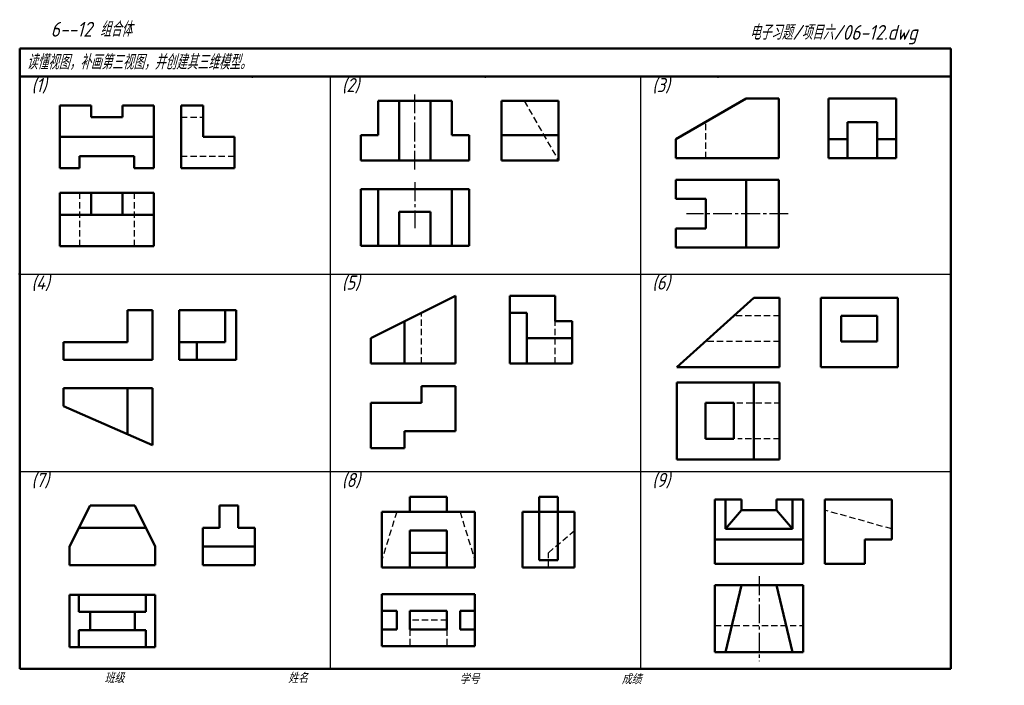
# Model space of a CAD drawing. Header units: millimetres. Extents: x 79 to 428, y 66 to 302.
import ezdxf

# ---------------------------------------------------------------- set-up
doc = ezdxf.new("R2010")
doc.units = ezdxf.units.MM
doc.header["$LTSCALE"] = 0.7
for name, pattern in [('CENTER2', [28.575, 19.05, -3.175, 3.175, -3.175]), ('DASHED2', [9.525, 6.35, -3.175]), ('HIDDEN2', [4.7625, 3.175, -1.5875])]:
    doc.linetypes.add(name, pattern=pattern)
for name, color, linetype, lineweight in [('文字层', 227, 'Continuous', 20), ('点画线层', 3, 'CENTER2', 25), ('答案层', 1, 'Continuous', 25), ('粗实线层', 7, 'Continuous', 50), ('虚线层', 2, 'DASHED2', 25)]:
    doc.layers.add(name, color=color, linetype=linetype, lineweight=lineweight)
doc.layers.add('细实线层', color=7, linetype='Continuous')
doc.styles.add('工程字体（斜）', font='gbeitc.shx', dxfattribs={"bigfont": 'gbcbig.shx'})
doc.styles.add('工程斜体', font='gbeitc.shx', dxfattribs={"bigfont": 'gbcbig.shx'})

msp = doc.modelspace()

# ---------------------------------------------------------------- linework, layer by layer
at = {"layer": '点画线层', "color": 7, "ltscale": 0.5}
for p, q in [((219.01, 249.06), (219.01, 275.76)), ((219.01, 244.6), (219.01, 228.33)), ((351.32, 233.42), (315.22, 233.42)), ((340.94, 104.89), (340.94, 74.83))]:
    msp.add_line(p, q, dxfattribs=at)
at = {"layer": '答案层', "lineweight": 50}
for p, q in [((249.68, 252.26), (249.68, 273.42)), ((249.68, 273.42), (269.84, 273.42)), ((269.84, 252.26), (269.84, 273.42)), ((365.52, 253.1), (365.52, 274.22)), ((365.52, 274.22), (389.52, 274.22)), ((389.52, 253.1), (389.52, 274.22)), ((136.09, 249.62), (136.09, 271.79)), ((136.09, 271.79), (143.98, 271.79)), ((143.98, 260.71), (143.98, 271.79)), ((372.24, 265.91), (382.8, 265.91)), ((372.24, 253.1), (372.24, 265.91)), ((382.8, 253.1), (382.8, 265.91)), ((143.98, 260.71), (155.07, 260.71)), ((155.07, 249.62), (155.07, 260.71)), ((249.68, 261.33), (269.84, 261.33)), ((365.52, 259.82), (372.24, 259.82)), ((382.8, 259.82), (389.52, 259.82)), ((249.68, 252.26), (269.84, 252.26)), ((365.52, 253.1), (389.52, 253.1)), ((136.09, 249.62), (155.07, 249.62)), ((252.67, 180.35), (252.67, 204.35)), ((252.67, 204.35), (268.67, 204.35)), ((268.67, 204.35), (268.67, 195.35)), ((135.42, 181.62), (135.42, 199.26)), ((135.42, 199.26), (155.58, 199.26)), ((151.7, 187.92), (151.7, 199.26)), ((155.58, 181.62), (155.58, 199.26)), ((258.67, 198.35), (252.67, 198.35)), ((258.67, 180.35), (258.67, 198.35)), ((268.67, 195.35), (274.67, 195.35)), ((274.67, 180.35), (274.67, 195.35)), ((258.67, 189.35), (274.67, 189.35)), ((141.72, 187.92), (135.42, 187.92)), ((141.72, 187.92), (151.7, 187.92)), ((141.72, 181.62), (141.72, 187.92)), ((135.42, 181.62), (155.58, 181.62)), ((252.67, 180.35), (274.67, 180.35)), ((311.82, 146.31), (311.82, 173.63)), ((348.25, 173.63), (311.82, 173.63)), ((339.14, 173.63), (339.14, 146.31)), ((348.25, 173.63), (348.25, 146.31)), ((332.06, 166.34), (321.94, 166.34)), ((321.94, 166.34), (321.94, 153.59)), ((332.06, 166.34), (332.06, 153.59)), ((332.06, 153.59), (321.94, 153.59)), ((348.25, 146.31), (311.82, 146.31)), ((149.72, 129.96), (156.32, 129.96)), ((149.72, 122.04), (149.72, 129.96)), ((156.32, 122.04), (156.32, 129.96)), ((325.27, 132.13), (325.27, 109.33)), ((334.77, 132.13), (325.27, 132.13)), ((329.07, 121.68), (329.07, 132.13)), ((334.77, 128.33), (334.77, 132.13)), ((356.62, 132.13), (347.12, 132.13)), ((347.12, 128.33), (347.12, 132.13)), ((352.82, 121.68), (352.82, 132.13)), ((356.62, 109.33), (356.62, 132.13)), ((329.07, 121.68), (334.77, 128.33)), ((347.12, 128.33), (334.77, 128.33)), ((352.82, 121.68), (347.12, 128.33)), ((143.78, 108.84), (143.78, 122.04)), ((143.78, 122.04), (149.72, 122.04)), ((156.32, 122.04), (162.26, 122.04)), ((162.26, 108.84), (162.26, 122.04)), ((329.07, 121.68), (352.82, 121.68)), ((143.78, 115.44), (162.26, 115.44)), ((356.62, 117.88), (325.27, 117.88)), ((143.78, 108.84), (162.26, 108.84)), ((325.27, 109.33), (356.62, 109.33)), ((240.25, 98.59), (207.25, 98.59)), ((207.25, 80.11), (207.25, 98.59)), ((240.25, 98.59), (240.25, 80.11)), ((212.53, 92.65), (207.25, 92.65)), ((212.53, 92.65), (212.53, 86.05)), ((217.15, 92.65), (230.35, 92.65)), ((217.15, 86.05), (217.15, 92.65)), ((230.35, 92.65), (230.35, 86.05)), ((240.25, 92.65), (234.97, 92.65)), ((234.97, 92.65), (234.97, 86.05)), ((212.53, 86.05), (207.25, 86.05)), ((230.35, 86.05), (217.15, 86.05)), ((240.25, 86.05), (234.97, 86.05)), ((240.25, 80.11), (207.25, 80.11))]:
    msp.add_line(p, q, dxfattribs=at)
at = {"layer": '答案层', "linetype": 'HIDDEN2'}
for p, q in [((257.74, 273.42), (269.84, 252.26)), ((136.09, 267.64), (143.98, 267.64)), ((136.09, 253.78), (155.07, 253.78)), ((268.67, 180.35), (268.67, 195.35)), ((333.02, 166.34), (348.25, 166.34)), ((348.25, 153.59), (333.42, 153.59)), ((217.15, 89.35), (217.15, 80.11)), ((230.35, 89.35), (217.15, 89.35)), ((230.35, 89.35), (230.35, 80.11))]:
    msp.add_line(p, q, dxfattribs=at)
at = {"layer": '粗实线层', "color": 7, "ltscale": 0.5}
for p, q in [((408.91, 292.03), (78.91, 292.03)), ((78.91, 292.03), (78.91, 282.03)), ((408.91, 282.03), (408.91, 292.03)), ((78.91, 282.03), (78.91, 72.03)), ((238.88, 282.03), (78.91, 282.03)), ((408.91, 282.03), (238.88, 282.03)), ((408.91, 72.03), (408.91, 282.03)), ((232.11, 273.42), (205.9, 273.42)), ((205.9, 273.42), (205.9, 261.33)), ((213.46, 252.26), (213.46, 273.42)), ((224.55, 252.26), (224.55, 273.42)), ((232.11, 261.33), (232.11, 273.42)), ((336.44, 274.22), (311.48, 259.82)), ((347.96, 274.22), (336.44, 274.22)), ((347.96, 253.1), (347.96, 274.22)), ((93.17, 271.79), (93.17, 249.62)), ((104.25, 271.79), (93.17, 271.79)), ((104.25, 267.64), (104.25, 271.79)), ((126.43, 271.79), (115.34, 271.79)), ((115.34, 271.79), (115.34, 267.64)), ((126.43, 249.62), (126.43, 271.79)), ((115.34, 267.64), (104.25, 267.64)), ((126.43, 260.71), (93.17, 260.71)), ((199.86, 261.33), (199.86, 252.26)), ((205.9, 261.33), (199.86, 261.33)), ((238.16, 261.33), (232.11, 261.33)), ((238.16, 252.26), (238.16, 261.33)), ((311.48, 259.82), (311.48, 253.1)), ((100.1, 249.62), (100.1, 253.78)), ((100.1, 253.78), (119.5, 253.78)), ((119.5, 253.78), (119.5, 249.62)), ((199.86, 252.26), (238.16, 252.26)), ((311.48, 253.1), (347.96, 253.1)), ((93.17, 249.62), (100.1, 249.62)), ((119.5, 249.62), (126.43, 249.62)), ((311.48, 245.42), (347.96, 245.42)), ((311.48, 245.42), (311.48, 238.7)), ((336.44, 245.42), (336.44, 221.42)), ((347.96, 221.42), (347.96, 245.42)), ((93.17, 240.88), (126.43, 240.88)), ((93.17, 221.9), (93.17, 240.88)), ((104.25, 240.88), (104.25, 232.99)), ((115.34, 240.88), (115.34, 232.99)), ((126.43, 240.88), (126.43, 221.9)), ((199.86, 242.18), (238.16, 242.18)), ((199.86, 242.18), (199.86, 222.02)), ((205.9, 242.18), (205.9, 222.02)), ((232.11, 242.18), (232.11, 222.02)), ((238.16, 222.02), (238.16, 242.18)), ((311.48, 238.7), (322.04, 238.7)), ((322.04, 238.7), (322.04, 228.14)), ((213.46, 222.02), (213.46, 234.11)), ((213.46, 234.11), (224.55, 234.11)), ((224.55, 234.11), (224.55, 222.02)), ((93.17, 232.99), (126.43, 232.99)), ((322.04, 228.14), (311.48, 228.14)), ((311.48, 228.14), (311.48, 221.42)), ((126.43, 221.9), (93.17, 221.9)), ((199.86, 222.02), (238.16, 222.02)), ((311.48, 221.42), (347.96, 221.42)), ((233.32, 204.35), (203.32, 189.35)), ((233.32, 180.35), (233.32, 204.35)), ((339.14, 203.63), (311.82, 179.04)), ((348.25, 203.63), (339.14, 203.63)), ((348.25, 197.26), (348.25, 203.63)), ((362.82, 179.04), (362.82, 203.63)), ((390.15, 203.63), (362.82, 203.63)), ((390.15, 179.04), (390.15, 203.63)), ((125.92, 199.26), (117.1, 199.26)), ((117.1, 199.26), (117.1, 187.92)), ((125.92, 181.62), (125.92, 199.26)), ((348.25, 188.15), (348.25, 197.26)), ((370.11, 188.15), (370.11, 197.26)), ((370.11, 197.26), (382.86, 197.26)), ((382.86, 188.15), (382.86, 197.26)), ((215.32, 180.35), (215.32, 195.35)), ((203.32, 180.35), (203.32, 189.35)), ((94.42, 187.92), (94.42, 181.62)), ((117.1, 187.92), (94.42, 187.92)), ((348.25, 179.04), (348.25, 188.15)), ((370.11, 188.15), (382.86, 188.15)), ((94.42, 181.62), (125.92, 181.62)), ((203.32, 180.35), (233.32, 180.35)), ((311.82, 179.04), (348.25, 179.04)), ((362.82, 179.04), (390.15, 179.04)), ((94.42, 171.54), (125.92, 171.54)), ((94.42, 171.54), (94.42, 165.24)), ((117.1, 171.54), (117.1, 155.26)), ((125.92, 151.38), (125.92, 171.54)), ((233.32, 172.35), (221.32, 172.35)), ((221.32, 172.35), (221.32, 166.35)), ((233.32, 156.35), (233.32, 172.35)), ((125.92, 151.38), (94.42, 165.24)), ((203.32, 166.35), (203.32, 150.35)), ((221.32, 166.35), (203.32, 166.35)), ((215.32, 150.35), (215.32, 156.35)), ((215.32, 156.35), (233.32, 156.35)), ((203.32, 150.35), (215.32, 150.35)), ((223.75, 133.04), (217.15, 133.04)), ((217.15, 133.04), (217.15, 127.76)), ((223.75, 133.04), (230.35, 133.04)), ((230.35, 133.04), (230.35, 127.76)), ((269.62, 133.04), (263.02, 133.04)), ((263.02, 133.04), (263.02, 110.6)), ((269.62, 110.6), (269.62, 133.04)), ((96.59, 115.44), (103.85, 129.96)), ((119.69, 129.96), (103.85, 129.96)), ((119.69, 129.96), (126.95, 115.44)), ((387.97, 132.13), (364.22, 132.13)), ((364.22, 132.13), (364.22, 109.33)), ((387.97, 117.88), (387.97, 132.13)), ((207.25, 127.76), (207.25, 107.96)), ((240.25, 127.76), (207.25, 127.76)), ((240.25, 107.96), (240.25, 127.76)), ((257.08, 107.96), (257.08, 127.76)), ((275.56, 127.76), (257.08, 127.76)), ((275.56, 107.96), (275.56, 127.76)), ((99.89, 122.04), (123.65, 122.04)), ((217.15, 107.96), (217.15, 121.16)), ((217.15, 121.16), (230.35, 121.16)), ((230.35, 121.16), (230.35, 107.96)), ((96.59, 108.84), (96.59, 115.44)), ((126.95, 108.84), (126.95, 115.44)), ((378.47, 109.33), (378.47, 117.88)), ((378.47, 117.88), (387.97, 117.88)), ((217.15, 113.24), (230.35, 113.24)), ((96.59, 108.84), (126.95, 108.84)), ((263.02, 110.6), (269.62, 110.6)), ((364.22, 109.33), (378.47, 109.33)), ((207.25, 107.96), (240.25, 107.96)), ((257.08, 107.96), (275.56, 107.96)), ((325.27, 101.73), (325.27, 77.98)), ((356.62, 101.73), (325.27, 101.73)), ((329.07, 77.98), (334.77, 101.73)), ((352.82, 77.98), (347.12, 101.73)), ((356.62, 77.98), (356.62, 101.73)), ((96.59, 98.28), (126.95, 98.28)), ((96.59, 98.28), (96.59, 79.8)), ((99.89, 98.28), (99.89, 92.34)), ((123.65, 92.34), (123.65, 98.28)), ((126.95, 79.8), (126.95, 98.28)), ((99.89, 92.34), (123.65, 92.34)), ((103.85, 92.34), (103.85, 85.74)), ((119.69, 85.74), (119.69, 92.34)), ((99.89, 79.8), (99.89, 85.74)), ((99.89, 85.74), (123.65, 85.74)), ((123.65, 85.74), (123.65, 79.8)), ((96.59, 79.8), (126.95, 79.8)), ((325.27, 77.98), (356.62, 77.98)), ((78.91, 72.03), (408.91, 72.03))]:
    msp.add_line(p, q, dxfattribs=at)
at = {"layer": '粗实线层', "color": 7}
for p in [(161.41, 282.03), (243.91, 282.03), (326.41, 282.03), (78.91, 212.03)]:
    msp.add_point(p, dxfattribs=at)
at = {"layer": '细实线层', "color": 7, "ltscale": 0.5}
for p, q in [((188.91, 282.03), (188.91, 72.03)), ((298.91, 282.03), (298.91, 72.03)), ((78.91, 212.03), (408.91, 212.03)), ((78.91, 142.03), (408.91, 142.03))]:
    msp.add_line(p, q, dxfattribs=at)
at = {"layer": '细实线层', "color": 7}
msp.add_point((78.91, 212.03), dxfattribs=at)
at = {"layer": '虚线层', "color": 7, "ltscale": 0.5}
for p, q in [((322.04, 253.1), (322.04, 265.91)), ((100.1, 240.88), (100.1, 221.9)), ((119.5, 240.88), (119.5, 221.9)), ((221.32, 180.35), (221.32, 198.35)), ((348.25, 197.26), (332.06, 197.26)), ((348.25, 188.15), (321.94, 188.15)), ((212.53, 127.76), (207.25, 110.6)), ((234.97, 127.76), (240.25, 110.6)), ((387.97, 121.68), (364.22, 128.33)), ((266.32, 113.24), (275.56, 121.16)), ((266.32, 107.96), (266.32, 113.24)), ((325.27, 87.48), (356.62, 87.48))]:
    msp.add_line(p, q, dxfattribs=at)

# ---------------------------------------------------------------- texts
at = {"layer": '文字层', "color": 7, "style": '工程字体（斜）'}
for s, p in [('班级', (108.94, 67.06)), ('姓名', (174.03, 67.04)), ('学号', (234.8, 66.66)), ('成绩', (292.23, 66.66))]:
    msp.add_text(s, height=3.5, dxfattribs=at).set_placement(p)
at = {"layer": '细实线层', "color": 7, "ltscale": 0.5}
for s, style, p in [('  6--12 组合体 ', '工程字体（斜）', (84.19, 296.2)), ('电子习题/项目六/06-12.dwg', '工程斜体', (337.62, 295.08)), ('读懂视图，补画第三视图，并创建其三维模型。', '工程斜体', (81.38, 284.56))]:
    msp.add_text(s, height=5.25, dxfattribs=dict(at, style=style)).set_placement(p)
at = {"layer": '虚线层', "color": 7, "ltscale": 0.5, "style": '工程斜体'}
for s, p in [('(1)', (83.1, 276.53)), ('(2)', (193.1, 276.53)), ('(3)', (303.1, 276.53)), ('(4)', (83.1, 206.53)), ('(5)', (193.1, 206.53)), ('(6)', (303.1, 206.53)), ('(7)', (83.1, 136.53)), ('(8)', (193.1, 136.53)), ('(9)', (303.1, 136.53))]:
    msp.add_text(s, height=5, dxfattribs=at).set_placement(p)

doc.saveas('drawing.dxf')
